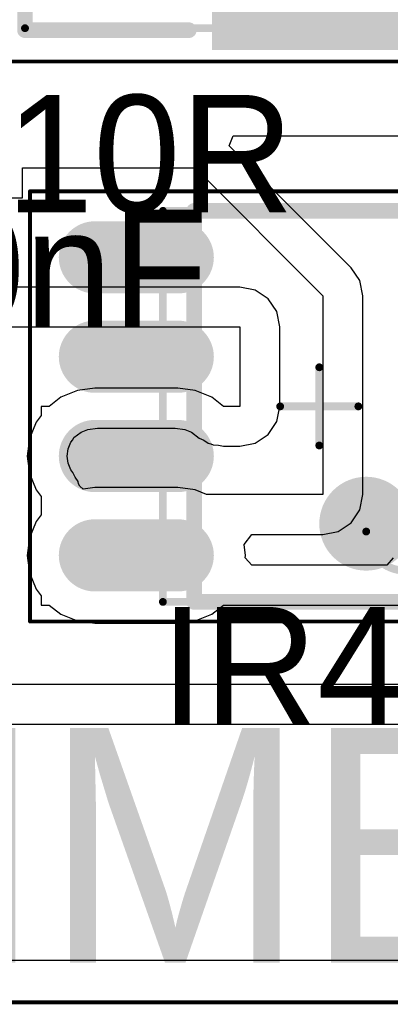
# Model space of a CAD drawing. Header units: millimetres. Extents: x 25.4 to 95.4, y 25.4 to 70.5.
# Tile 8 of 13: x 58.7 to 63.4, y 25.4 to 38. Entities that reach past the tile are written whole.
import ezdxf

# ---------------------------------------------------------------- set-up
doc = ezdxf.new("R2010")
doc.units = ezdxf.units.MM
for name, color, linetype in [('BottomLayer', 5, 'Continuous'), ('KeepOutLayer', 6, 'Continuous'), ('Mechanical13', 56, 'Continuous'), ('Mechanical15', 56, 'Continuous'), ('TopLayer', 1, 'Continuous'), ('TopOverlay', 2, 'Continuous'), ('TopPaste', 8, 'Continuous'), ('TopSolder', 216, 'Continuous')]:
    doc.layers.add(name, color=color, linetype=linetype)

# ---------------------------------------------------------------- blocks, each defined once
blk = doc.blocks.new('SOIC8_INFINEON_23')
at = {"layer": 'Mechanical13', "const_width": 0.0999998}
for points in [[(1.99999854, 2.50000008), (-2.00000108, 2.50000008)], [(-2.00000108, 2.50000008), (-2.00000108, -2.50000008)], [(1.99999854, 2.50000008), (1.99999854, -2.50000008)], [(1.99999854, -2.50000008), (-2.00000108, -2.50000008)]]:
    blk.add_lwpolyline(points, dxfattribs=at)
at = {"layer": 'Mechanical13'}
for points, const_width in [([(-2.02499976, 2.50000008, 1), (-1.9750024, 2.50000008, 1)], 0.0499999), ([(-2.02499976, 2.50000008, 1), (-1.9750024, 2.50000008, 1)], 0.0499999), ([(1.97499986, 2.50000008, 1), (2.02499722, 2.50000008, 1)], 0.0499999), ([(1.97499986, 2.50000008, 1), (2.02499722, 2.50000008, 1)], 0.0499999), ([(-0.6000013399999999, 1.59999934, 1), (-1.59999934, 1.59999934, 1)], 0.0999998), ([(-1.62499802, 1.59999934, 1), (-1.57500066, 1.59999934, 1)], 0.0499999), ([(-0.62500002, 1.59999934, 1), (-0.57500266, 1.59999934, 1)], 0.0499999), ([(-2.02499976, -2.50000008, 1), (-1.9750024, -2.50000008, 1)], 0.0499999), ([(-2.02499976, -2.50000008, 1), (-1.9750024, -2.50000008, 1)], 0.0499999), ([(1.97499986, -2.50000008, 1), (2.02499722, -2.50000008, 1)], 0.0499999), ([(1.97499986, -2.50000008, 1), (2.02499722, -2.50000008, 1)], 0.0499999)]:
    blk.add_lwpolyline(points, format="xyb", close=True, dxfattribs=dict(at, const_width=const_width))
at = {"layer": 'Mechanical15'}
for points, const_width in [([(3.70000022, 2.74999958), (-3.70000022, 2.74999958)], 0.0499999), ([(-3.70000022, 2.74999958), (-3.70000022, -2.74999958)], 0.0499999), ([(3.70000022, 2.74999958), (3.70000022, -2.74999958)], 0.0499999), ([(0, 0.499999), (0, -0.499999)], 0.0999998), ([(0.499999, 0), (-0.50000154, 0)], 0.0999998), ([(3.70000022, -2.74999958), (-3.70000022, -2.74999958)], 0.0499999)]:
    blk.add_lwpolyline(points, dxfattribs=dict(at, const_width=const_width))
for points, const_width in [([(-3.71249956, 2.74999958, 1), (-3.68750088, 2.74999958, 1)], 0.02499868), ([(-3.71249956, 2.74999958, 1), (-3.68750088, 2.74999958, 1)], 0.02499868), ([(3.68750088, 2.74999958, 1), (3.71249956, 2.74999958, 1)], 0.02499868), ([(3.68750088, 2.74999958, 1), (3.71249956, 2.74999958, 1)], 0.02499868), ([(-0.02499868, 0.499999, 1), (0.02499868, 0.499999, 1)], 0.0499999), ([(-0.52500022, 0, 1), (-0.47500286, 0, 1)], 0.0499999), ([(0.47500032, 0, 1), (0.52499768, 0, 1)], 0.0499999), ([(-0.02499868, -0.499999, 1), (0.02499868, -0.499999, 1)], 0.0499999), ([(-3.71249956, -2.74999958, 1), (-3.68750088, -2.74999958, 1)], 0.02499868), ([(-3.71249956, -2.74999958, 1), (-3.68750088, -2.74999958, 1)], 0.02499868), ([(3.68750088, -2.74999958, 1), (3.71249956, -2.74999958, 1)], 0.02499868), ([(3.68750088, -2.74999958, 1), (3.71249956, -2.74999958, 1)], 0.02499868)]:
    blk.add_lwpolyline(points, format="xyb", close=True, dxfattribs=dict(at, const_width=const_width))
at = {"layer": 'TopLayer', "const_width": 0.7200011}
for points in [[(-2.86999934, 1.905), (-1.81000146, 1.905)], [(1.81000146, 1.905), (2.86999934, 1.905)], [(-2.86999934, 0.635), (-1.81000146, 0.635)], [(1.81000146, 0.635), (2.86999934, 0.635)], [(-2.86999934, -0.635), (-1.81000146, -0.635)], [(1.81000146, -0.635), (2.86999934, -0.635)], [(-2.86999934, -1.905), (-1.81000146, -1.905)], [(1.81000146, -1.905), (2.86999934, -1.905)]]:
    blk.add_lwpolyline(points, dxfattribs=at)
at = {"layer": 'TopLayer', "const_width": 0.35999928}
for points in [[(-3.04999898, 1.905, 1), (-2.6899997, 1.905, 1)], [(-1.9900011, 1.905, 1), (-1.63000182, 1.905, 1)], [(1.63000182, 1.905, 1), (1.9900011, 1.905, 1)], [(2.6899997, 1.905, 1), (3.04999898, 1.905, 1)], [(-3.04999898, 0.635, 1), (-2.6899997, 0.635, 1)], [(-1.9900011, 0.635, 1), (-1.63000182, 0.635, 1)], [(1.63000182, 0.635, 1), (1.9900011, 0.635, 1)], [(2.6899997, 0.635, 1), (3.04999898, 0.635, 1)], [(-3.04999898, -0.635, 1), (-2.6899997, -0.635, 1)], [(-1.9900011, -0.635, 1), (-1.63000182, -0.635, 1)], [(1.63000182, -0.635, 1), (1.9900011, -0.635, 1)], [(2.6899997, -0.635, 1), (3.04999898, -0.635, 1)], [(-3.04999898, -1.905, 1), (-2.6899997, -1.905, 1)], [(-1.9900011, -1.905, 1), (-1.63000182, -1.905, 1)], [(1.63000182, -1.905, 1), (1.9900011, -1.905, 1)], [(2.6899997, -1.905, 1), (3.04999898, -1.905, 1)]]:
    blk.add_lwpolyline(points, format="xyb", close=True, dxfattribs=at)
at = {"layer": 'TopOverlay'}
for points, const_width in [([(-2.21499938, 2.81500072, 1), (-2.46500142, 2.81500072, 1)], 0.2499995), ([(-2.52750066, 2.81500072, 1), (-2.40250218, 2.81500072, 1)], 0.12499848), ([(-2.27749862, 2.81500072, 1), (-2.15250014, 2.81500072, 1)], 0.12499848), ([(-1.64999924, 2.50000008, 1), (-1.54999944, 2.50000008, 1)], 0.0999998), ([(-1.64999924, 2.50000008, 1), (-1.54999944, 2.50000008, 1)], 0.0999998), ([(1.54999944, 2.50000008, 1), (1.64999924, 2.50000008, 1)], 0.0999998), ([(1.54999944, 2.50000008, 1), (1.64999924, 2.50000008, 1)], 0.0999998), ([(-0.30000194, 1.49999954, 1), (-0.90000074, 1.49999954, 1)], 0.5999987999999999), ([(-1.05000044, 1.49999954, 1), (-0.75000104, 1.49999954, 1)], 0.2999994), ([(-0.45000164, 1.49999954, 1), (-0.15000224, 1.49999954, 1)], 0.2999994), ([(-1.64999924, -2.50000008, 1), (-1.54999944, -2.50000008, 1)], 0.0999998), ([(-1.64999924, -2.50000008, 1), (-1.54999944, -2.50000008, 1)], 0.0999998), ([(1.54999944, -2.50000008, 1), (1.64999924, -2.50000008, 1)], 0.0999998), ([(1.54999944, -2.50000008, 1), (1.64999924, -2.50000008, 1)], 0.0999998)]:
    blk.add_lwpolyline(points, format="xyb", close=True, dxfattribs=dict(at, const_width=const_width))
at = {"layer": 'TopOverlay', "const_width": 0.1999996}
for points in [[(1.59999934, 2.50000008), (-1.59999934, 2.50000008)], [(-1.59999934, 2.50000008), (-1.59999934, -2.50000008)], [(1.59999934, 2.50000008), (1.59999934, -2.50000008)], [(1.59999934, -2.50000008), (-1.59999934, -2.50000008)]]:
    blk.add_lwpolyline(points, dxfattribs=at)
at = {"layer": 'TopPaste', "const_width": 0.7200011}
for points in [[(-2.86999934, 1.905), (-1.81000146, 1.905)], [(1.81000146, 1.905), (2.86999934, 1.905)], [(-2.86999934, 0.635), (-1.81000146, 0.635)], [(1.81000146, 0.635), (2.86999934, 0.635)], [(-2.86999934, -0.635), (-1.81000146, -0.635)], [(1.81000146, -0.635), (2.86999934, -0.635)], [(-2.86999934, -1.905), (-1.81000146, -1.905)], [(1.81000146, -1.905), (2.86999934, -1.905)]]:
    blk.add_lwpolyline(points, dxfattribs=at)
at = {"layer": 'TopPaste', "const_width": 0.35999928}
for points in [[(-3.04999898, 1.905, 1), (-2.6899997, 1.905, 1)], [(-1.9900011, 1.905, 1), (-1.63000182, 1.905, 1)], [(1.63000182, 1.905, 1), (1.9900011, 1.905, 1)], [(2.6899997, 1.905, 1), (3.04999898, 1.905, 1)], [(-3.04999898, 0.635, 1), (-2.6899997, 0.635, 1)], [(-1.9900011, 0.635, 1), (-1.63000182, 0.635, 1)], [(1.63000182, 0.635, 1), (1.9900011, 0.635, 1)], [(2.6899997, 0.635, 1), (3.04999898, 0.635, 1)], [(-3.04999898, -0.635, 1), (-2.6899997, -0.635, 1)], [(-1.9900011, -0.635, 1), (-1.63000182, -0.635, 1)], [(1.63000182, -0.635, 1), (1.9900011, -0.635, 1)], [(2.6899997, -0.635, 1), (3.04999898, -0.635, 1)], [(-3.04999898, -1.905, 1), (-2.6899997, -1.905, 1)], [(-1.9900011, -1.905, 1), (-1.63000182, -1.905, 1)], [(1.63000182, -1.905, 1), (1.9900011, -1.905, 1)], [(2.6899997, -1.905, 1), (3.04999898, -1.905, 1)]]:
    blk.add_lwpolyline(points, format="xyb", close=True, dxfattribs=at)
at = {"layer": 'TopSolder', "const_width": 0.9232011}
for points in [[(-2.86999934, 1.905), (-1.81000146, 1.905)], [(1.81000146, 1.905), (2.86999934, 1.905)], [(-2.86999934, 0.635), (-1.81000146, 0.635)], [(1.81000146, 0.635), (2.86999934, 0.635)], [(-2.86999934, -0.635), (-1.81000146, -0.635)], [(1.81000146, -0.635), (2.86999934, -0.635)], [(-2.86999934, -1.905), (-1.81000146, -1.905)], [(1.81000146, -1.905), (2.86999934, -1.905)]]:
    blk.add_lwpolyline(points, dxfattribs=at)
at = {"layer": 'TopSolder', "const_width": 0.46159928}
for points in [[(-3.10079898, 1.905, 1), (-2.6391997, 1.905, 1)], [(-2.0408011, 1.905, 1), (-1.57920182, 1.905, 1)], [(1.57920182, 1.905, 1), (2.0408011, 1.905, 1)], [(2.6391997, 1.905, 1), (3.10079898, 1.905, 1)], [(-3.10079898, 0.635, 1), (-2.6391997, 0.635, 1)], [(-2.0408011, 0.635, 1), (-1.57920182, 0.635, 1)], [(1.57920182, 0.635, 1), (2.0408011, 0.635, 1)], [(2.6391997, 0.635, 1), (3.10079898, 0.635, 1)], [(-3.10079898, -0.635, 1), (-2.6391997, -0.635, 1)], [(-2.0408011, -0.635, 1), (-1.57920182, -0.635, 1)], [(1.57920182, -0.635, 1), (2.0408011, -0.635, 1)], [(2.6391997, -0.635, 1), (3.10079898, -0.635, 1)], [(-3.10079898, -1.905, 1), (-2.6391997, -1.905, 1)], [(-2.0408011, -1.905, 1), (-1.57920182, -1.905, 1)], [(1.57920182, -1.905, 1), (2.0408011, -1.905, 1)], [(2.6391997, -1.905, 1), (3.10079898, -1.905, 1)]]:
    blk.add_lwpolyline(points, format="xyb", close=True, dxfattribs=at)
blk = doc.blocks.new('TO_263_V______36')
at = {"layer": 'Mechanical13', "const_width": 0.0999998}
for points in [[(-2.40000028, -5.32500078), (-2.40000028, 5.32500078)], [(-2.40000028, -5.32500078), (7.249998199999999, -5.32500078)]]:
    blk.add_lwpolyline(points, dxfattribs=at)
at = {"layer": 'Mechanical13', "const_width": 0.0499999}
blk.add_lwpolyline([(-2.42499896, -5.32500078, 1), (-2.3750016, -5.32500078, 1)], format="xyb", close=True, dxfattribs=at)
blk.add_lwpolyline([(-2.42499896, -5.32500078, 1), (-2.3750016, -5.32500078, 1)], format="xyb", close=True, dxfattribs=at)
at = {"layer": 'Mechanical15', "const_width": 0.0499999}
blk.add_lwpolyline([(-8.55000068, -5.7500012), (8.54999814, -5.7500012)], dxfattribs=at)
at = {"layer": 'TopLayer'}
blk.add_solid([(9.74499702, -5.49999916), (9.74499702, 5.49999916), (0.09499853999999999, -5.49999916), (0.09499853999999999, 5.49999916)], dxfattribs=at)
at = {"layer": 'TopOverlay', "const_width": 0.1999996}
for points in [[(-2.40000028, -5.349999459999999), (-2.40000028, 5.349999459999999)], [(-2.40000028, -5.349999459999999), (-0.30500066, -5.349999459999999)]]:
    blk.add_lwpolyline(points, dxfattribs=at)
at = {"layer": 'TopOverlay', "const_width": 0.0999998}
for points in [[(-2.45000018, -5.349999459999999, 1), (-2.35000038, -5.349999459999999, 1)], [(-2.45000018, -5.349999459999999, 1), (-2.35000038, -5.349999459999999, 1)], [(-0.35500056, -5.349999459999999, 1), (-0.25500076, -5.349999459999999, 1)]]:
    blk.add_lwpolyline(points, format="xyb", close=True, dxfattribs=at)
at = {"layer": 'TopPaste'}
blk.add_solid([(9.74499702, -5.49999916), (9.74499702, 5.49999916), (0.09499853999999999, -5.49999916), (0.09499853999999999, 5.49999916)], dxfattribs=at)
at = {"layer": 'TopSolder'}
blk.add_solid([(9.846597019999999, -5.601599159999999), (9.846597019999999, 5.601599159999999), (-0.00660146, -5.601599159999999), (-0.00660146, 5.601599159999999)], dxfattribs=at)

msp = doc.modelspace()

# ---------------------------------------------------------------- linework, layer by layer
at = {"layer": 'BottomLayer'}
msp.add_line((94.84171785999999, 25.93528214), (25.93528214, 25.93528214), dxfattribs=at)
at = {"layer": 'KeepOutLayer', "const_width": 0.0499999}
msp.add_lwpolyline([(25.4, 25.4), (95.377, 25.4)], dxfattribs=at)
at = {"layer": 'TopLayer'}
for p, q in [((61.33126418, 36.3530007), (61.38386757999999, 36.4800007)), ((61.38386757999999, 36.4800007), (72.06500192, 36.4800007)), ((62.89091308, 34.79335688), (61.33126418, 36.3530007)), ((58.68699718, 36.06799746), (60.89530112, 36.068)), ((58.68699718, 35.68500356), (58.68699718, 36.06799746)), ((60.89530112, 36.068), (62.53043374, 34.432875)), ((57.4938017, 35.68500356), (58.68699718, 35.68500356)), ((63.00142339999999, 34.62796732), (62.89091308, 34.79335688)), ((63.04022952, 34.432875), (63.00142339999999, 34.62796732)), ((61.46799746, 34.54579578), (58.41999999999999, 34.54579578)), ((61.66308724, 34.50698966), (61.46799746, 34.54579578)), ((61.8284768, 34.39647934), (61.66308724, 34.50698966)), ((61.93898711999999, 34.23108978), (61.8284768, 34.39647934)), ((62.53043374, 34.432875), (62.5304312, 31.892875)), ((63.04022698, 31.892875), (63.04022952, 34.432875)), ((61.97779324, 34.03600254), (61.93898711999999, 34.23108978)), ((55.88, 34.036), (61.46799746, 34.036)), ((61.46799746, 34.036), (61.468, 33.02)), ((61.97779577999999, 33.02), (61.97779324, 34.03600254)), ((59.61400065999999, 33.25242016), (59.38949513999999, 33.22286472)), ((60.67399854, 33.25242016), (59.61400065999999, 33.25242016)), ((60.89850405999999, 33.22286472), (60.67399854, 33.25242016)), ((59.18029058, 33.13620754), (59.02884562, 33.02)), ((59.38949513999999, 33.22286472), (59.18029058, 33.13620754)), ((61.10770862, 33.13620754), (60.89850405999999, 33.22286472)), ((61.25915358, 33.02), (61.10770862, 33.13620754)), ((59.02884562, 33.02), (58.928, 33.02)), ((58.928, 33.02), (58.928, 32.90369086)), ((61.468, 33.02), (61.25915358, 33.02)), ((61.93898966, 32.82491022), (61.97779577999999, 33.02)), ((58.928, 32.90369086), (58.86279312, 32.81871008)), ((58.86279312, 32.81871008), (58.77613594, 32.60950552)), ((59.52258352, 32.72619058), (59.64741181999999, 32.74262438)), ((59.64741181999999, 32.74262438), (60.64058738, 32.74262438)), ((60.64058738, 32.74262438), (60.76541568, 32.72619058)), ((61.82847933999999, 32.65952066), (61.93898966, 32.82491022)), ((58.77613594, 32.60950552), (58.74658049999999, 32.385)), ((59.33245182, 32.59335112), (59.34596208, 32.6207501)), ((59.34596208, 32.6207501), (59.43739192, 32.6909049)), ((59.43739192, 32.6909049), (59.52258352, 32.72619058)), ((60.76541568, 32.72619058), (60.85061236, 32.69089982)), ((60.85061236, 32.69089982), (60.94880876, 32.61555072)), ((60.94880876, 32.61555072), (61.0086283, 32.58605116)), ((61.66308978, 32.54901034), (61.82847933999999, 32.65952066)), ((59.27281008, 32.47641714), (59.30810083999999, 32.56161636)), ((59.30810083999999, 32.56161636), (59.33245182, 32.59335112)), ((61.0086283, 32.58605116), (61.0640638, 32.54901034)), ((61.0640638, 32.54901034), (61.0970457, 32.54244952)), ((61.0970457, 32.54244952), (61.1272082, 32.52757528)), ((61.1272082, 32.52757528), (61.19375111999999, 32.5232141)), ((61.19375111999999, 32.5232141), (61.25915358, 32.51020422)), ((61.25915358, 32.51020422), (61.468, 32.51020422)), ((61.468, 32.51020422), (61.66308978, 32.54901034)), ((58.74658049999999, 32.385), (58.77613594, 32.16049448)), ((59.26077556, 32.385), (59.27281008, 32.47641714)), ((59.27281008, 32.29358286), (59.26077556, 32.385)), ((59.3080983, 32.20838618), (59.27281008, 32.29358286)), ((58.77613594, 32.16049448), (58.86279312, 31.95128992)), ((59.33244928, 32.17665142), (59.3080983, 32.20838618)), ((59.36194376, 32.11684204), (59.33244928, 32.17665142)), ((59.39898966, 32.06139891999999), (59.36194376, 32.11684204)), ((59.40555048, 32.02841448), (59.39898966, 32.06139891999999)), ((59.42042472, 31.99825452), (59.40555048, 32.02841448)), ((59.46381046, 31.9626488), (59.42042472, 31.99825452)), ((59.61400065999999, 31.98242016), (59.46381046, 31.9626488)), ((60.67399854, 31.98242016), (59.61400065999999, 31.98242016)), ((60.89850405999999, 31.95286472), (60.67399854, 31.98242016)), ((58.86279312, 31.95128992), (58.928, 31.86630914)), ((58.928, 31.86630914), (58.928, 31.63369086)), ((61.04332977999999, 31.892875), (60.89850405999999, 31.95286472)), ((62.5304312, 31.892875), (61.04332977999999, 31.892875)), ((63.00142086, 31.69778522), (63.04022698, 31.892875)), ((58.928, 31.63369086), (58.86279312, 31.54871008)), ((62.89091053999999, 31.53239566), (63.00142086, 31.69778522)), ((58.86279312, 31.54871008), (58.77613594, 31.33950552)), ((62.72552098, 31.42188534), (62.89091053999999, 31.53239566)), ((61.52284622, 31.25607668), (61.6221907, 31.38307922)), ((61.6221907, 31.38307922), (62.5304312, 31.38307922)), ((62.5304312, 31.38307922), (62.72552098, 31.42188534)), ((58.77613594, 31.33950552), (58.74658049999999, 31.115)), ((61.54141869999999, 31.115), (61.52284622, 31.25607668)), ((58.74658049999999, 31.115), (58.77613594, 30.89049448)), ((61.5375071, 31.08527692), (61.54141869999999, 31.115)), ((61.62124327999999, 30.98979324), (61.5375071, 31.08527692)), ((63.34675671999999, 30.9897907), (61.62124327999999, 30.98979324)), ((63.43049543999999, 31.08527692), (63.34675671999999, 30.9897907)), ((58.77613594, 30.89049448), (58.86279312, 30.68128992)), ((58.86279312, 30.68128992), (58.928, 30.59630914)), ((58.928, 30.59630914), (58.928, 30.47999746)), ((58.928, 30.47999746), (59.02884816, 30.47999746)), ((59.02884816, 30.47999746), (59.18029058, 30.36379246)), ((61.10770862, 30.36379246), (61.25915104, 30.47999746)), ((61.25915104, 30.47999746), (63.70885149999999, 30.47999492)), ((59.18029058, 30.36379246), (59.38949513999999, 30.27713528)), ((60.89850405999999, 30.27713528), (61.10770862, 30.36379246)), ((59.38949513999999, 30.27713528), (59.61400065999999, 30.24757984)), ((59.61400065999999, 30.24757984), (60.67399854, 30.24757984)), ((60.67399854, 30.24757984), (60.89850405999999, 30.27713528)), ((74.07474644, 29.46579578), (57.404, 29.46579578)), ((40.132, 28.956), (74.20379113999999, 28.956)), ((81.78799746, 25.93528214), (35.56, 25.93528214))]:
    msp.add_line(p, q, dxfattribs=at)

# ---------------------------------------------------------------- block references
for name, p, rotation in [('TO_263_V______36', (61.12000475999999, 43.18), 360), ('SOIC8_INFINEON_23', (62.48399999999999, 33.02), 180)]:
    msp.add_blockref(name, p, dxfattribs=dict(rotation=rotation))

# ---------------------------------------------------------------- texts
at = {"layer": 'TopOverlay'}
for s, height, p in [('10R', 1.49999954, (58.47738114, 35.5019991)), ('100nF', 1.49999954, (55.372, 34.036)), ('IR4427', 1.49999954, (60.452, 28.956)), ('RoboIME 2016', 2.99999908, (48.26, 25.908))]:
    msp.add_text(s, height=height, dxfattribs=at).set_placement(p)

doc.saveas('drawing.dxf')
